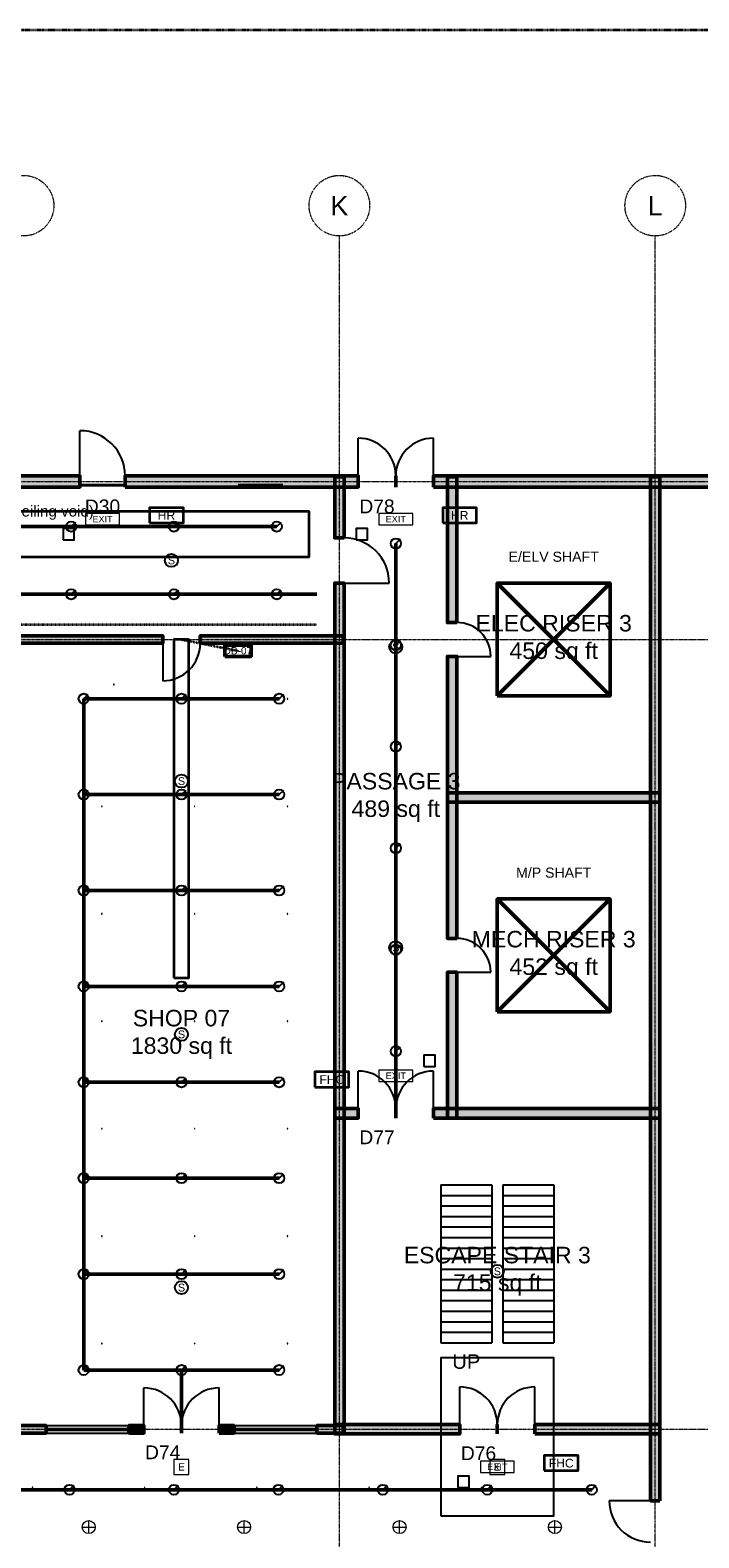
# Model space of a CAD drawing. Header units: inches. Extents: x -108 to 4832, y -12 to 3555.
# Tile 12 of 13: x 3196 to 3896, y 1965 to 3543. Entities that reach past the tile are written whole.
import ezdxf
from ezdxf.enums import TextEntityAlignment as Align

# ---------------------------------------------------------------- set-up
doc = ezdxf.new("R2010")
doc.units = ezdxf.units.IN
doc.header["$LTSCALE"] = 0.03937
doc.header["$MEASUREMENT"] = 0
for name, pattern in [('CENTER', [5.08, 3.175, -0.635, 0.635, -0.635]), ('DASHED', [1.524, 1.27, -0.254]), ('PHANTOM', [6.35, 3.175, -0.635, 0.635, -0.635, 0.635, -0.635])]:
    doc.linetypes.add(name, pattern=pattern)
for name, color, linetype, lineweight in [('A-ANNO-SYMB', 2, 'Continuous', 18), ('A-AREA-IDEN', 2, 'Continuous', 18), ('A-DOOR', 3, 'Continuous', 25), ('A-FLOR-STRS', 252, 'Continuous', 25), ('A-GLAZ', 4, 'Continuous', 25), ('A-WALL', 7, 'Continuous', 50), ('A-WALL-PATT', 8, 'Continuous', 9), ('C-PROP-LINE', 1, 'PHANTOM', 35), ('E-ANNO-TEXT', 52, 'Continuous', 18), ('E-DB', 6, 'Continuous', 50), ('E-FALM', 230, 'Continuous', 25), ('E-LITE', 2, 'Continuous', 18), ('E-LITE-EMER', 40, 'Continuous', 18), ('E-TRAY', 210, 'DASHED', 35), ('FP-ANNO-TEXT', 14, 'Continuous', 18), ('FP-HOSE', 20, 'Continuous', 35), ('FP-SPRK-HEAD', 1, 'Continuous', 25), ('FP-SPRK-PIPE', 12, 'Continuous', 50), ('M-ANNO-TEXT', 150, 'Continuous', 18), ('M-HVAC-EQPT', 30, 'Continuous', 50), ('M-HVAC-RCG', 3, 'Continuous', 18), ('M-HVAC-SAD', 5, 'Continuous', 35), ('M-HVAC-SCD', 4, 'Continuous', 18), ('S-GRID', 1, 'CENTER', 13)]:
    doc.layers.add(name, color=color, linetype=linetype, lineweight=lineweight)
doc.styles.add('PK-ARIAL', font='arial.ttf')

msp = doc.modelspace()

# ---------------------------------------------------------------- hatches: boundary and pattern name
at = {"layer": 'A-WALL-PATT'}
for points in [[(2799.2126, 3064.96063), (3248.0315, 3064.96063), (3248.0315, 3076.77165), (2799.2126, 3076.77165)], [(3295.27559, 3064.96063), (3539.37008, 3064.96063), (3539.37008, 3076.77165), (3295.27559, 3076.77165)], [(3524.6063, 3011.81102), (3524.6063, 3075.7874), (3514.76378, 3075.7874), (3514.76378, 3011.81102)], [(3618.11024, 3064.96063), (3972.44094, 3064.96063), (3972.44094, 3076.77165), (3618.11024, 3076.77165)], [(3642.71654, 2923.22835), (3642.71654, 3075.7874), (3632.87402, 3075.7874), (3632.87402, 2923.22835)], [(3855.31496, 2003.93701), (3855.31496, 3075.7874), (3845.47244, 3075.7874), (3845.47244, 2003.93701)], [(3524.6063, 2073.8189), (3524.6063, 2964.56693), (3514.76378, 2964.56693), (3514.76378, 2073.8189)], [(2854.33071, 2901.5748), (3334.64567, 2901.5748), (3334.64567, 2909.44882), (2854.33071, 2909.44882)], [(3374.01575, 2901.5748), (3523.62205, 2901.5748), (3523.62205, 2909.44882), (3374.01575, 2909.44882)], [(3642.71654, 2592.51969), (3642.71654, 2887.79528), (3632.87402, 2887.79528), (3632.87402, 2592.51969)], [(3632.87402, 2735.23622), (3855.31496, 2735.23622), (3855.31496, 2745.07874), (3632.87402, 2745.07874)], [(3642.71654, 2404.52756), (3642.71654, 2557.08661), (3632.87402, 2557.08661), (3632.87402, 2404.52756)], [(3514.76378, 2404.52756), (3539.37008, 2404.52756), (3539.37008, 2414.37008), (3514.76378, 2414.37008)], [(3618.11024, 2404.52756), (3855.31496, 2404.52756), (3855.31496, 2414.37008), (3618.11024, 2414.37008)], [(3514.76378, 2073.8189), (3645.66929, 2073.8189), (3645.66929, 2083.66142), (3514.76378, 2083.66142)], [(3724.40945, 2073.8189), (3855.31496, 2073.8189), (3855.31496, 2083.66142), (3724.40945, 2083.66142)], [(3047.24409, 2074.80315), (3212.59843, 2074.80315), (3212.59843, 2082.67717), (3047.24409, 2082.67717)], [(3299.2126, 2074.80315), (3314.96063, 2074.80315), (3314.96063, 2082.67717), (3299.2126, 2082.67717)], [(3393.70079, 2074.80315), (3409.44882, 2074.80315), (3409.44882, 2082.67717), (3393.70079, 2082.67717)], [(3496.06299, 2074.80315), (3523.62205, 2074.80315), (3523.62205, 2082.67717), (3496.06299, 2082.67717)]]:
    msp.add_hatch(color=256, dxfattribs=at).paths.add_polyline_path(points)

# ---------------------------------------------------------------- linework, layer by layer
at = {"layer": 'A-DOOR'}
for p, q in [((3248.0315, 3076.77165), (3248.0315, 3124.01575)), ((3539.37008, 3076.77165), (3539.37008, 3116.14173)), ((3618.11024, 3076.77165), (3618.11024, 3116.14173)), ((3524.6063, 2964.56693), (3571.85039, 2964.56693)), ((3334.64567, 2901.5748), (3334.64567, 2862.20472)), ((3642.71654, 2887.79528), (3678.14961, 2887.79528)), ((3642.71654, 2557.08661), (3678.14961, 2557.08661)), ((3539.37008, 2414.37008), (3539.37008, 2453.74016)), ((3618.11024, 2414.37008), (3618.11024, 2453.74016)), ((3314.96063, 2082.67717), (3314.96063, 2122.04724)), ((3393.70079, 2082.67717), (3393.70079, 2122.04724)), ((3645.66929, 2083.66142), (3645.66929, 2123.0315)), ((3724.40945, 2083.66142), (3724.40945, 2123.0315)), ((3845.47244, 2003.93701), (3802.16535, 2003.93701))]:
    msp.add_line(p, q, dxfattribs=at)
for centre, radius, start, end in [((3248.0315, 3076.77165), 47.24409, 0, 90), ((3539.37008, 3076.77165), 39.37008, 0, 90), ((3618.11024, 3076.77165), 39.37008, 90, 180), ((3524.6063, 2964.56693), 47.24409, 0, 90), ((3642.71654, 2887.79528), 35.43307, 0, 90), ((3334.64567, 2901.5748), 39.37008, -90, 0), ((3642.71654, 2557.08661), 35.43307, 0, 90), ((3539.37008, 2414.37008), 39.37008, 0, 90), ((3618.11024, 2414.37008), 39.37008, 90, 180), ((3314.96063, 2082.67717), 39.37008, 0, 90), ((3393.70079, 2082.67717), 39.37008, 90, 180), ((3645.66929, 2083.66142), 39.37008, 0, 90), ((3724.40945, 2083.66142), 39.37008, 90, 180), ((3845.47244, 2003.93701), 43.30709, 180, -90)]:
    msp.add_arc(centre, radius, start, end, dxfattribs=at)
at = {"layer": 'A-FLOR-STRS'}
for p, q in [((3625.98425, 2334.64567), (3679.13386, 2334.64567)), ((3625.98425, 2334.64567), (3625.98425, 2169.29134)), ((3625.98425, 2323.62205), (3679.13386, 2323.62205)), ((3679.13386, 2334.64567), (3679.13386, 2169.29134)), ((3690.94488, 2334.64567), (3744.09449, 2334.64567)), ((3690.94488, 2334.64567), (3690.94488, 2169.29134)), ((3690.94488, 2323.62205), (3744.09449, 2323.62205)), ((3744.09449, 2334.64567), (3744.09449, 2169.29134)), ((3625.98425, 2312.59843), (3679.13386, 2312.59843)), ((3690.94488, 2312.59843), (3744.09449, 2312.59843)), ((3625.98425, 2301.5748), (3679.13386, 2301.5748)), ((3625.98425, 2290.55118), (3679.13386, 2290.55118)), ((3690.94488, 2301.5748), (3744.09449, 2301.5748)), ((3690.94488, 2290.55118), (3744.09449, 2290.55118)), ((3625.98425, 2279.52756), (3679.13386, 2279.52756)), ((3690.94488, 2279.52756), (3744.09449, 2279.52756)), ((3625.98425, 2268.50394), (3679.13386, 2268.50394)), ((3625.98425, 2257.48031), (3679.13386, 2257.48031)), ((3690.94488, 2268.50394), (3744.09449, 2268.50394)), ((3690.94488, 2257.48031), (3744.09449, 2257.48031)), ((3625.98425, 2246.45669), (3679.13386, 2246.45669)), ((3690.94488, 2246.45669), (3744.09449, 2246.45669)), ((3625.98425, 2235.43307), (3679.13386, 2235.43307)), ((3690.94488, 2235.43307), (3744.09449, 2235.43307)), ((3625.98425, 2224.40945), (3679.13386, 2224.40945)), ((3625.98425, 2213.38583), (3679.13386, 2213.38583)), ((3690.94488, 2224.40945), (3744.09449, 2224.40945)), ((3690.94488, 2213.38583), (3744.09449, 2213.38583)), ((3625.98425, 2202.3622), (3679.13386, 2202.3622)), ((3690.94488, 2202.3622), (3744.09449, 2202.3622)), ((3625.98425, 2191.33858), (3679.13386, 2191.33858)), ((3625.98425, 2180.31496), (3679.13386, 2180.31496)), ((3690.94488, 2191.33858), (3744.09449, 2191.33858)), ((3690.94488, 2180.31496), (3744.09449, 2180.31496)), ((3625.98425, 2169.29134), (3679.13386, 2169.29134)), ((3690.94488, 2169.29134), (3744.09449, 2169.29134))]:
    msp.add_line(p, q, dxfattribs=at)
msp.add_lwpolyline([(3625.98425, 1988.18898), (3744.09449, 1988.18898), (3744.09449, 2153.54331), (3625.98425, 2153.54331)], close=True, dxfattribs=at)
at = {"layer": 'A-GLAZ'}
for p, q in [((3212.59843, 2082.67717), (3299.2126, 2082.67717)), ((3212.59843, 2079.72441), (3299.2126, 2079.72441)), ((3212.59843, 2077.75591), (3299.2126, 2077.75591)), ((3212.59843, 2074.80315), (3299.2126, 2074.80315)), ((3409.44882, 2082.67717), (3496.06299, 2082.67717)), ((3409.44882, 2079.72441), (3496.06299, 2079.72441)), ((3409.44882, 2077.75591), (3496.06299, 2077.75591)), ((3409.44882, 2074.80315), (3496.06299, 2074.80315))]:
    msp.add_line(p, q, dxfattribs=at)
at = {"layer": 'A-WALL'}
for p, q in [((3248.0315, 3064.96063), (3248.0315, 3076.77165)), ((3295.27559, 3064.96063), (3295.27559, 3076.77165)), ((3539.37008, 3064.96063), (3539.37008, 3076.77165)), ((3578.74016, 3064.96063), (3578.74016, 3076.77165)), ((3578.74016, 3064.96063), (3578.74016, 3076.77165)), ((3618.11024, 3064.96063), (3618.11024, 3076.77165)), ((3524.6063, 3011.81102), (3514.76378, 3011.81102)), ((3524.6063, 2964.56693), (3514.76378, 2964.56693)), ((3642.71654, 2923.22835), (3632.87402, 2923.22835)), ((3334.64567, 2901.5748), (3334.64567, 2909.44882)), ((3374.01575, 2901.5748), (3374.01575, 2909.44882)), ((3642.71654, 2887.79528), (3632.87402, 2887.79528)), ((3642.71654, 2592.51969), (3632.87402, 2592.51969)), ((3642.71654, 2557.08661), (3632.87402, 2557.08661)), ((3539.37008, 2404.52756), (3539.37008, 2414.37008)), ((3578.74016, 2404.52756), (3578.74016, 2414.37008)), ((3578.74016, 2404.52756), (3578.74016, 2414.37008)), ((3618.11024, 2404.52756), (3618.11024, 2414.37008)), ((3645.66929, 2073.8189), (3645.66929, 2083.66142)), ((3685.03937, 2073.8189), (3685.03937, 2083.66142)), ((3685.03937, 2073.8189), (3685.03937, 2083.66142)), ((3724.40945, 2073.8189), (3724.40945, 2083.66142)), ((3212.59843, 2074.80315), (3212.59843, 2082.67717)), ((3299.2126, 2074.80315), (3299.2126, 2082.67717)), ((3314.96063, 2074.80315), (3314.96063, 2082.67717)), ((3354.33071, 2074.80315), (3354.33071, 2082.67717)), ((3354.33071, 2074.80315), (3354.33071, 2082.67717)), ((3393.70079, 2074.80315), (3393.70079, 2082.67717)), ((3409.44882, 2074.80315), (3409.44882, 2082.67717)), ((3496.06299, 2074.80315), (3496.06299, 2082.67717)), ((3855.31496, 2003.93701), (3845.47244, 2003.93701))]:
    msp.add_line(p, q, dxfattribs=at)
for points in [[(2799.2126, 3064.96063), (3248.0315, 3064.96063), (3248.0315, 3076.77165), (2799.2126, 3076.77165)], [(3295.27559, 3064.96063), (3539.37008, 3064.96063), (3539.37008, 3076.77165), (3295.27559, 3076.77165)], [(3524.6063, 3011.81102), (3524.6063, 3075.7874), (3514.76378, 3075.7874), (3514.76378, 3011.81102)], [(3618.11024, 3064.96063), (3972.44094, 3064.96063), (3972.44094, 3076.77165), (3618.11024, 3076.77165)], [(3642.71654, 2923.22835), (3642.71654, 3075.7874), (3632.87402, 3075.7874), (3632.87402, 2923.22835)], [(3855.31496, 2003.93701), (3855.31496, 3075.7874), (3845.47244, 3075.7874), (3845.47244, 2003.93701)], [(3524.6063, 2073.8189), (3524.6063, 2964.56693), (3514.76378, 2964.56693), (3514.76378, 2073.8189)], [(2854.33071, 2901.5748), (3334.64567, 2901.5748), (3334.64567, 2909.44882), (2854.33071, 2909.44882)], [(3374.01575, 2901.5748), (3523.62205, 2901.5748), (3523.62205, 2909.44882), (3374.01575, 2909.44882)], [(3642.71654, 2592.51969), (3642.71654, 2887.79528), (3632.87402, 2887.79528), (3632.87402, 2592.51969)], [(3632.87402, 2735.23622), (3855.31496, 2735.23622), (3855.31496, 2745.07874), (3632.87402, 2745.07874)], [(3642.71654, 2404.52756), (3642.71654, 2557.08661), (3632.87402, 2557.08661), (3632.87402, 2404.52756)], [(3514.76378, 2404.52756), (3539.37008, 2404.52756), (3539.37008, 2414.37008), (3514.76378, 2414.37008)], [(3618.11024, 2404.52756), (3855.31496, 2404.52756), (3855.31496, 2414.37008), (3618.11024, 2414.37008)], [(3514.76378, 2073.8189), (3645.66929, 2073.8189), (3645.66929, 2083.66142), (3514.76378, 2083.66142)], [(3724.40945, 2073.8189), (3855.31496, 2073.8189), (3855.31496, 2083.66142), (3724.40945, 2083.66142)], [(3047.24409, 2074.80315), (3212.59843, 2074.80315), (3212.59843, 2082.67717), (3047.24409, 2082.67717)], [(3299.2126, 2074.80315), (3314.96063, 2074.80315), (3314.96063, 2082.67717), (3299.2126, 2082.67717)], [(3393.70079, 2074.80315), (3409.44882, 2074.80315), (3409.44882, 2082.67717), (3393.70079, 2082.67717)], [(3496.06299, 2074.80315), (3523.62205, 2074.80315), (3523.62205, 2082.67717), (3496.06299, 2082.67717)]]:
    msp.add_lwpolyline(points, close=True, dxfattribs=at)
at = {"layer": 'C-PROP-LINE'}
msp.add_lwpolyline([(0, 0), (4724.40945, 0), (4724.40945, 3543.30709), (0, 3543.30709)], close=True, dxfattribs=at)
at = {"layer": 'E-DB'}
for p, q in [((3685.03937, 2846.45669), (3803.14961, 2964.56693)), ((3685.03937, 2964.56693), (3803.14961, 2846.45669))]:
    msp.add_line(p, q, dxfattribs=at)
for points in [[(3685.03937, 2846.45669), (3803.14961, 2846.45669), (3803.14961, 2964.56693), (3685.03937, 2964.56693)], [(3399.6063, 2887.79528), (3427.16535, 2887.79528), (3427.16535, 2899.6063), (3399.6063, 2899.6063)]]:
    msp.add_lwpolyline(points, close=True, dxfattribs=at)
at = {"layer": 'E-FALM'}
for points in [[(3230.31496, 3009.84252), (3242.12598, 3009.84252), (3242.12598, 3021.65354), (3230.31496, 3021.65354)], [(3537.40157, 3009.84252), (3549.2126, 3009.84252), (3549.2126, 3021.65354), (3537.40157, 3021.65354)], [(3608.26772, 2458.66142), (3620.07874, 2458.66142), (3620.07874, 2470.47244), (3608.26772, 2470.47244)], [(3643.70079, 2017.71654), (3655.51181, 2017.71654), (3655.51181, 2029.52756), (3643.70079, 2029.52756)]]:
    msp.add_lwpolyline(points, close=True, dxfattribs=at)
for centre in [(3343.83202, 2988.18898), (3578.74016, 2897.6378), (3354.33071, 2757.21785), (3578.74016, 2582.67717), (3354.33071, 2492.12598), (3685.03937, 2244.09449), (3354.33071, 2227.03412)]:
    msp.add_circle(centre, 6.80315, dxfattribs=at)
at = {"layer": 'E-LITE'}
for p, q in [((3250.4147, 1976.37795), (3264.021, 1976.37795)), ((3257.21785, 1969.5748), (3257.21785, 1983.1811)), ((3413.14436, 1976.37795), (3426.75066, 1976.37795)), ((3419.94751, 1969.5748), (3419.94751, 1983.1811)), ((3575.87402, 1976.37795), (3589.48031, 1976.37795)), ((3582.67717, 1969.5748), (3582.67717, 1983.1811)), ((3738.60367, 1976.37795), (3752.20997, 1976.37795)), ((3745.40682, 1969.5748), (3745.40682, 1983.1811))]:
    msp.add_line(p, q, dxfattribs=at)
at = {"layer": 'E-LITE', "const_width": 3.02362}
for points in [[(3248.0315, 3066.92913), (3295.27559, 3066.92913)], [(3413.38583, 3066.92913), (3460.62992, 3066.92913)]]:
    msp.add_lwpolyline(points, dxfattribs=at)
at = {"layer": 'E-LITE'}
for centre in [(3257.21785, 1976.37795), (3419.94751, 1976.37795), (3582.67717, 1976.37795), (3745.40682, 1976.37795)]:
    msp.add_circle(centre, 6.80315, dxfattribs=at)
at = {"layer": 'E-LITE-EMER'}
for points in [[(3253.93701, 3025.59055), (3289.37008, 3025.59055), (3289.37008, 3037.40157), (3253.93701, 3037.40157)], [(3561.02362, 3025.59055), (3596.45669, 3025.59055), (3596.45669, 3037.40157), (3561.02362, 3037.40157)], [(3561.02362, 2442.91339), (3596.45669, 2442.91339), (3596.45669, 2454.72441), (3561.02362, 2454.72441)], [(3346.45669, 2031.49606), (3362.20472, 2031.49606), (3362.20472, 2047.24409), (3346.45669, 2047.24409)], [(3667.32283, 2033.46457), (3702.75591, 2033.46457), (3702.75591, 2045.27559), (3667.32283, 2045.27559)], [(3677.16535, 2031.49606), (3692.91339, 2031.49606), (3692.91339, 2047.24409), (3677.16535, 2047.24409)]]:
    msp.add_lwpolyline(points, close=True, dxfattribs=at)
at = {"layer": 'E-TRAY'}
for p, q in [((2551.1811, 2921.25984), (3496.06299, 2921.25984)), ((3354.33071, 2905.51181), (3413.38583, 2893.70079))]:
    msp.add_line(p, q, dxfattribs=at)
at = {"layer": 'FP-HOSE'}
for points in [[(3320.86614, 3027.55906), (3356.29921, 3027.55906), (3356.29921, 3043.30709), (3320.86614, 3043.30709)], [(3627.95276, 3027.55906), (3663.38583, 3027.55906), (3663.38583, 3043.30709), (3627.95276, 3043.30709)], [(3494.09449, 2437.00787), (3529.52756, 2437.00787), (3529.52756, 2452.75591), (3494.09449, 2452.75591)], [(3734.25197, 2035.43307), (3769.68504, 2035.43307), (3769.68504, 2051.1811), (3734.25197, 2051.1811)]]:
    msp.add_lwpolyline(points, close=True, dxfattribs=at)
at = {"layer": 'FP-SPRK-HEAD'}
for p, q in [((3238.84514, 3023.62205), (3243.60735, 3028.38425)), ((3346.45669, 3023.62205), (3351.2189, 3028.38425)), ((3454.06824, 3023.62205), (3458.83045, 3028.38425)), ((3578.74016, 3005.90551), (3583.50236, 3010.66772)), ((3238.84514, 2952.75591), (3243.60735, 2957.51811)), ((3346.45669, 2952.75591), (3351.2189, 2957.51811)), ((3454.06824, 2952.75591), (3458.83045, 2957.51811)), ((3578.74016, 2899.6063), (3583.50236, 2904.3685)), ((3251.9685, 2843.50394), (3256.73071, 2848.26614)), ((3354.33071, 2843.50394), (3359.09291, 2848.26614)), ((3456.69291, 2843.50394), (3461.45512, 2848.26614)), ((3578.74016, 2793.30709), (3583.50236, 2798.06929)), ((3251.9685, 2743.11024), (3256.73071, 2747.87244)), ((3354.33071, 2743.11024), (3359.09291, 2747.87244)), ((3456.69291, 2743.11024), (3461.45512, 2747.87244)), ((3578.74016, 2687.00787), (3583.50236, 2691.77008)), ((3251.9685, 2642.71654), (3256.73071, 2647.47874)), ((3354.33071, 2642.71654), (3359.09291, 2647.47874)), ((3456.69291, 2642.71654), (3461.45512, 2647.47874)), ((3578.74016, 2580.70866), (3583.50236, 2585.47087)), ((3251.9685, 2542.32283), (3256.73071, 2547.08504)), ((3354.33071, 2542.32283), (3359.09291, 2547.08504)), ((3456.69291, 2542.32283), (3461.45512, 2547.08504)), ((3578.74016, 2474.40945), (3583.50236, 2479.17165)), ((3251.9685, 2441.92913), (3256.73071, 2446.69134)), ((3354.33071, 2441.92913), (3359.09291, 2446.69134)), ((3456.69291, 2441.92913), (3461.45512, 2446.69134)), ((3251.9685, 2341.53543), (3256.73071, 2346.29764)), ((3354.33071, 2341.53543), (3359.09291, 2346.29764)), ((3456.69291, 2341.53543), (3461.45512, 2346.29764)), ((3251.9685, 2241.14173), (3256.73071, 2245.90394)), ((3354.33071, 2241.14173), (3359.09291, 2245.90394)), ((3456.69291, 2241.14173), (3461.45512, 2245.90394)), ((3251.9685, 2140.74803), (3256.73071, 2145.51024)), ((3354.33071, 2140.74803), (3359.09291, 2145.51024)), ((3456.69291, 2140.74803), (3461.45512, 2145.51024)), ((3237.09536, 2015.46682), (3241.85757, 2020.22902)), ((3346.45669, 2015.46682), (3351.2189, 2020.22902)), ((3455.81802, 2015.46682), (3460.58023, 2020.22902)), ((3565.17935, 2015.46682), (3569.94156, 2020.22902)), ((3674.54068, 2015.46682), (3679.30289, 2020.22902)), ((3783.90201, 2015.46682), (3788.66422, 2020.22902))]:
    msp.add_line(p, q, dxfattribs=at)
for centre in [(3238.84514, 3023.62205), (3346.45669, 3023.62205), (3454.06824, 3023.62205), (3578.74016, 3005.90551), (3238.84514, 2952.75591), (3346.45669, 2952.75591), (3454.06824, 2952.75591), (3578.74016, 2899.6063), (3251.9685, 2843.50394), (3354.33071, 2843.50394), (3456.69291, 2843.50394), (3578.74016, 2793.30709), (3251.9685, 2743.11024), (3354.33071, 2743.11024), (3456.69291, 2743.11024), (3578.74016, 2687.00787), (3251.9685, 2642.71654), (3354.33071, 2642.71654), (3456.69291, 2642.71654), (3578.74016, 2580.70866), (3251.9685, 2542.32283), (3354.33071, 2542.32283), (3456.69291, 2542.32283), (3578.74016, 2474.40945), (3251.9685, 2441.92913), (3354.33071, 2441.92913), (3456.69291, 2441.92913), (3251.9685, 2341.53543), (3354.33071, 2341.53543), (3456.69291, 2341.53543), (3251.9685, 2241.14173), (3354.33071, 2241.14173), (3456.69291, 2241.14173), (3251.9685, 2140.74803), (3354.33071, 2140.74803), (3456.69291, 2140.74803), (3237.09536, 2015.46682), (3346.45669, 2015.46682), (3455.81802, 2015.46682), (3565.17935, 2015.46682), (3674.54068, 2015.46682), (3783.90201, 2015.46682)]:
    msp.add_circle(centre, 5.29134, dxfattribs=at)
at = {"layer": 'FP-SPRK-PIPE'}
for p, q in [((3131.2336, 3023.62205), (3238.84514, 3023.62205)), ((3238.84514, 3023.62205), (3346.45669, 3023.62205)), ((3346.45669, 3023.62205), (3454.06824, 3023.62205)), ((3578.74016, 2899.6063), (3578.74016, 3005.90551)), ((2551.1811, 2952.75591), (3496.06299, 2952.75591)), ((3131.2336, 2952.75591), (3238.84514, 2952.75591)), ((3238.84514, 2952.75591), (3346.45669, 2952.75591)), ((3346.45669, 2952.75591), (3454.06824, 2952.75591)), ((3578.74016, 2793.30709), (3578.74016, 2899.6063)), ((3251.9685, 2843.50394), (3354.33071, 2843.50394)), ((3251.9685, 2743.11024), (3251.9685, 2843.50394)), ((3354.33071, 2843.50394), (3456.69291, 2843.50394)), ((3578.74016, 2687.00787), (3578.74016, 2793.30709)), ((3251.9685, 2743.11024), (3354.33071, 2743.11024)), ((3251.9685, 2642.71654), (3251.9685, 2743.11024)), ((3354.33071, 2743.11024), (3456.69291, 2743.11024)), ((3578.74016, 2580.70866), (3578.74016, 2687.00787)), ((3251.9685, 2642.71654), (3354.33071, 2642.71654)), ((3251.9685, 2542.32283), (3251.9685, 2642.71654)), ((3354.33071, 2642.71654), (3456.69291, 2642.71654)), ((3578.74016, 2474.40945), (3578.74016, 2580.70866)), ((3251.9685, 2542.32283), (3354.33071, 2542.32283)), ((3251.9685, 2441.92913), (3251.9685, 2542.32283)), ((3354.33071, 2542.32283), (3456.69291, 2542.32283)), ((3578.74016, 2474.40945), (3578.74016, 2474.40945)), ((3578.74016, 2474.40945), (3578.74016, 2409.44882)), ((3251.9685, 2441.92913), (3354.33071, 2441.92913)), ((3251.9685, 2341.53543), (3251.9685, 2441.92913)), ((3354.33071, 2441.92913), (3456.69291, 2441.92913)), ((3251.9685, 2341.53543), (3354.33071, 2341.53543)), ((3251.9685, 2241.14173), (3251.9685, 2341.53543)), ((3354.33071, 2341.53543), (3456.69291, 2341.53543)), ((3251.9685, 2241.14173), (3354.33071, 2241.14173)), ((3251.9685, 2140.74803), (3251.9685, 2241.14173)), ((3354.33071, 2241.14173), (3456.69291, 2241.14173)), ((3251.9685, 2140.74803), (3354.33071, 2140.74803)), ((3251.9685, 2140.74803), (3354.33071, 2140.74803)), ((3354.33071, 2140.74803), (3456.69291, 2140.74803)), ((3354.33071, 2140.74803), (3354.33071, 2078.74016)), ((3127.73403, 2015.46682), (3237.09536, 2015.46682)), ((3237.09536, 2015.46682), (3346.45669, 2015.46682)), ((3346.45669, 2015.46682), (3455.81802, 2015.46682)), ((3455.81802, 2015.46682), (3565.17935, 2015.46682)), ((3565.17935, 2015.46682), (3674.54068, 2015.46682)), ((3674.54068, 2015.46682), (3783.90201, 2015.46682))]:
    msp.add_line(p, q, dxfattribs=at)
at = {"layer": 'M-HVAC-EQPT'}
for p, q in [((3685.03937, 2515.74803), (3803.14961, 2633.85827)), ((3685.03937, 2633.85827), (3803.14961, 2515.74803))]:
    msp.add_line(p, q, dxfattribs=at)
msp.add_lwpolyline([(3685.03937, 2515.74803), (3803.14961, 2515.74803), (3803.14961, 2633.85827), (3685.03937, 2633.85827)], close=True, dxfattribs=at)
at = {"layer": 'M-HVAC-RCG'}
for p, q in [((3283.10745, 2857.9106), (3283.82169, 2858.62484)), ((3283.10745, 2858.62484), (3283.82169, 2857.9106))]:
    msp.add_line(p, q, dxfattribs=at)
msp.add_lwpolyline([(3283.10745, 2857.9106), (3283.82169, 2857.9106), (3283.82169, 2858.62484), (3283.10745, 2858.62484)], close=True, dxfattribs=at)
at = {"layer": 'M-HVAC-SAD'}
for points in [[(2559.05512, 2992.12598), (3488.18898, 2992.12598), (3488.18898, 3039.37008), (2559.05512, 3039.37008)], [(3346.45669, 2551.1811), (3362.20472, 2551.1811), (3362.20472, 2905.51181), (3346.45669, 2905.51181)]]:
    msp.add_lwpolyline(points, close=True, dxfattribs=at)
at = {"layer": 'M-HVAC-SCD'}
for p, q in [((3270.69977, 2843.06573), (3271.29498, 2843.66093)), ((3270.69977, 2843.66093), (3271.29498, 2843.06573)), ((3367.81264, 2843.06573), (3368.40784, 2843.66093)), ((3367.81264, 2843.66093), (3368.40784, 2843.06573)), ((3464.9255, 2843.06573), (3465.5207, 2843.66093)), ((3464.9255, 2843.66093), (3465.5207, 2843.06573)), ((3270.69977, 2730.57979), (3271.29498, 2731.17499)), ((3270.69977, 2731.17499), (3271.29498, 2730.57979)), ((3367.81264, 2730.57979), (3368.40784, 2731.17499)), ((3367.81264, 2731.17499), (3368.40784, 2730.57979)), ((3464.9255, 2730.57979), (3465.5207, 2731.17499)), ((3464.9255, 2731.17499), (3465.5207, 2730.57979)), ((3270.69977, 2618.09385), (3271.29498, 2618.68905)), ((3270.69977, 2618.68905), (3271.29498, 2618.09385)), ((3367.81264, 2618.09385), (3368.40784, 2618.68905)), ((3367.81264, 2618.68905), (3368.40784, 2618.09385)), ((3464.9255, 2618.09385), (3465.5207, 2618.68905)), ((3464.9255, 2618.68905), (3465.5207, 2618.09385)), ((3270.69977, 2505.60791), (3271.29498, 2506.20311)), ((3270.69977, 2506.20311), (3271.29498, 2505.60791)), ((3367.81264, 2505.60791), (3368.40784, 2506.20311)), ((3367.81264, 2506.20311), (3368.40784, 2505.60791)), ((3464.9255, 2505.60791), (3465.5207, 2506.20311)), ((3464.9255, 2506.20311), (3465.5207, 2505.60791)), ((3270.69977, 2393.12197), (3271.29498, 2393.71717)), ((3270.69977, 2393.71717), (3271.29498, 2393.12197)), ((3367.81264, 2393.12197), (3368.40784, 2393.71717)), ((3367.81264, 2393.71717), (3368.40784, 2393.12197)), ((3464.9255, 2393.12197), (3465.5207, 2393.71717)), ((3464.9255, 2393.71717), (3465.5207, 2393.12197)), ((3270.69977, 2280.63603), (3271.29498, 2281.23123)), ((3270.69977, 2281.23123), (3271.29498, 2280.63603)), ((3367.81264, 2280.63603), (3368.40784, 2281.23123)), ((3367.81264, 2281.23123), (3368.40784, 2280.63603)), ((3464.9255, 2280.63603), (3465.5207, 2281.23123)), ((3464.9255, 2281.23123), (3465.5207, 2280.63603)), ((3270.69977, 2168.15009), (3271.29498, 2168.74529)), ((3270.69977, 2168.74529), (3271.29498, 2168.15009)), ((3367.81264, 2168.15009), (3368.40784, 2168.74529)), ((3367.81264, 2168.74529), (3368.40784, 2168.15009)), ((3464.9255, 2168.15009), (3465.5207, 2168.74529)), ((3464.9255, 2168.74529), (3465.5207, 2168.15009)), ((3198.04886, 2017.72178), (3198.64406, 2018.31698)), ((3198.04886, 2018.31698), (3198.64406, 2017.72178)), ((3315.52917, 2017.72178), (3316.12437, 2018.31698)), ((3315.52917, 2018.31698), (3316.12437, 2017.72178)), ((3433.00949, 2017.72178), (3433.60469, 2018.31698)), ((3433.00949, 2018.31698), (3433.60469, 2017.72178)), ((3550.4898, 2017.72178), (3551.085, 2018.31698)), ((3550.4898, 2018.31698), (3551.085, 2017.72178)), ((3667.97012, 2017.72178), (3668.56532, 2018.31698)), ((3667.97012, 2018.31698), (3668.56532, 2017.72178)), ((3785.45043, 2017.72178), (3786.04563, 2018.31698)), ((3785.45043, 2018.31698), (3786.04563, 2017.72178))]:
    msp.add_line(p, q, dxfattribs=at)
for points in [[(3270.69977, 2843.06573), (3271.29498, 2843.06573), (3271.29498, 2843.66093), (3270.69977, 2843.66093)], [(3367.81264, 2843.06573), (3368.40784, 2843.06573), (3368.40784, 2843.66093), (3367.81264, 2843.66093)], [(3464.9255, 2843.06573), (3465.5207, 2843.06573), (3465.5207, 2843.66093), (3464.9255, 2843.66093)], [(3270.69977, 2730.57979), (3271.29498, 2730.57979), (3271.29498, 2731.17499), (3270.69977, 2731.17499)], [(3367.81264, 2730.57979), (3368.40784, 2730.57979), (3368.40784, 2731.17499), (3367.81264, 2731.17499)], [(3464.9255, 2730.57979), (3465.5207, 2730.57979), (3465.5207, 2731.17499), (3464.9255, 2731.17499)], [(3270.69977, 2618.09385), (3271.29498, 2618.09385), (3271.29498, 2618.68905), (3270.69977, 2618.68905)], [(3367.81264, 2618.09385), (3368.40784, 2618.09385), (3368.40784, 2618.68905), (3367.81264, 2618.68905)], [(3464.9255, 2618.09385), (3465.5207, 2618.09385), (3465.5207, 2618.68905), (3464.9255, 2618.68905)], [(3270.69977, 2505.60791), (3271.29498, 2505.60791), (3271.29498, 2506.20311), (3270.69977, 2506.20311)], [(3367.81264, 2505.60791), (3368.40784, 2505.60791), (3368.40784, 2506.20311), (3367.81264, 2506.20311)], [(3464.9255, 2505.60791), (3465.5207, 2505.60791), (3465.5207, 2506.20311), (3464.9255, 2506.20311)], [(3270.69977, 2393.12197), (3271.29498, 2393.12197), (3271.29498, 2393.71717), (3270.69977, 2393.71717)], [(3367.81264, 2393.12197), (3368.40784, 2393.12197), (3368.40784, 2393.71717), (3367.81264, 2393.71717)], [(3464.9255, 2393.12197), (3465.5207, 2393.12197), (3465.5207, 2393.71717), (3464.9255, 2393.71717)], [(3270.69977, 2280.63603), (3271.29498, 2280.63603), (3271.29498, 2281.23123), (3270.69977, 2281.23123)], [(3367.81264, 2280.63603), (3368.40784, 2280.63603), (3368.40784, 2281.23123), (3367.81264, 2281.23123)], [(3464.9255, 2280.63603), (3465.5207, 2280.63603), (3465.5207, 2281.23123), (3464.9255, 2281.23123)], [(3270.69977, 2168.15009), (3271.29498, 2168.15009), (3271.29498, 2168.74529), (3270.69977, 2168.74529)], [(3367.81264, 2168.15009), (3368.40784, 2168.15009), (3368.40784, 2168.74529), (3367.81264, 2168.74529)], [(3464.9255, 2168.15009), (3465.5207, 2168.15009), (3465.5207, 2168.74529), (3464.9255, 2168.74529)], [(3198.04886, 2017.72178), (3198.64406, 2017.72178), (3198.64406, 2018.31698), (3198.04886, 2018.31698)], [(3315.52917, 2017.72178), (3316.12437, 2017.72178), (3316.12437, 2018.31698), (3315.52917, 2018.31698)], [(3433.00949, 2017.72178), (3433.60469, 2017.72178), (3433.60469, 2018.31698), (3433.00949, 2018.31698)], [(3550.4898, 2017.72178), (3551.085, 2017.72178), (3551.085, 2018.31698), (3550.4898, 2018.31698)], [(3667.97012, 2017.72178), (3668.56532, 2017.72178), (3668.56532, 2018.31698), (3667.97012, 2018.31698)], [(3785.45043, 2017.72178), (3786.04563, 2017.72178), (3786.04563, 2018.31698), (3785.45043, 2018.31698)]]:
    msp.add_lwpolyline(points, close=True, dxfattribs=at)
at = {"layer": 'S-GRID'}
for p, q in [((3519.68504, 357.16535), (3519.68504, 3327.87402)), ((3850.3937, 357.16535), (3850.3937, 3327.87402)), ((-44.40945, 3070.86614), (4768.8189, 3070.86614)), ((-44.40945, 2905.51181), (4768.8189, 2905.51181)), ((-44.40945, 2078.74016), (4768.8189, 2078.74016))]:
    msp.add_line(p, q, dxfattribs=at)
for centre in [(3188.97638, 3359.55402), (3519.68504, 3359.55402), (3850.3937, 3359.55402)]:
    msp.add_circle(centre, 31.68, dxfattribs=at)

# ---------------------------------------------------------------- texts
at = {"layer": 'A-ANNO-SYMB', "style": 'PK-ARIAL'}
for s, p in [('D30', (3271.65354, 3044.80063)), ('D78', (3559.05512, 3044.80063)), ('D77', (3559.05512, 2384.36756)), ('D74', (3334.64567, 2054.64315)), ('D76', (3665.35433, 2053.6589))]:
    msp.add_text(s, height=14.4, dxfattribs=at).set_placement(p, align=Align.MIDDLE_CENTER)
at = {"layer": 'A-AREA-IDEN', "char_height": 17.28, "attachment_point": 5, "style": 'PK-ARIAL'}
for s, insert in [('ELEC RISER 3\\P450 sq ft', (3744.09449, 2905.51181)), ('PASSAGE 3\\P489 sq ft', (3578.74016, 2740.15748)), ('MECH RISER 3\\P452 sq ft', (3744.09449, 2574.80315)), ('SHOP 07\\P1830 sq ft', (3354.33071, 2492.12598)), ('ESCAPE STAIR 3\\P715 sq ft', (3685.03937, 2244.09449))]:
    msp.add_mtext(s, dxfattribs=dict(at, insert=insert))
at = {"layer": 'A-FLOR-STRS', "style": 'PK-ARIAL'}
msp.add_text('UP', height=15.11811, dxfattribs=at).set_placement((3652.55906, 2149.6063), align=Align.MIDDLE_CENTER)
at = {"layer": 'E-ANNO-TEXT', "style": 'PK-ARIAL'}
for s, height, p in [('EXIT', 6.80315, (3271.65354, 3031.49606)), ('EXIT', 6.80315, (3578.74016, 3031.49606)), ('E/ELV SHAFT', 10.5826772, (3744.09449, 2992.12598)), ('DB-07', 7.559055, (3413.38583, 2893.70079)), ('EXIT', 6.80315, (3578.74016, 2448.8189)), ('EXIT', 6.80315, (3685.03937, 2039.37008))]:
    msp.add_text(s, height=height, dxfattribs=at).set_placement(p, align=Align.MIDDLE_CENTER)
at = {"layer": 'E-FALM', "style": 'PK-ARIAL'}
for p in [(3343.83202, 2988.18898), (3578.74016, 2897.6378), (3354.33071, 2757.21785), (3578.74016, 2582.67717), (3354.33071, 2492.12598), (3685.03937, 2244.09449), (3354.33071, 2227.03412)]:
    msp.add_text('S', height=8.16378, dxfattribs=at).set_placement(p, align=Align.MIDDLE_CENTER)
at = {"layer": 'E-LITE-EMER', "style": 'PK-ARIAL'}
for p in [(3354.33071, 2039.37008), (3685.03937, 2039.37008)]:
    msp.add_text('E', height=7.55906, dxfattribs=at).set_placement(p, align=Align.MIDDLE_CENTER)
at = {"layer": 'FP-ANNO-TEXT', "style": 'PK-ARIAL'}
for s, p in [('HR', (3338.58268, 3035.43307)), ('HR', (3645.66929, 3035.43307)), ('FHC', (3511.81102, 2444.88189)), ('FHC', (3751.9685, 2043.30709))]:
    msp.add_text(s, height=9.070866, dxfattribs=at).set_placement(p, align=Align.MIDDLE_CENTER)
at = {"layer": 'M-ANNO-TEXT', "style": 'PK-ARIAL'}
for s, height, p in [('SUPPLY AIR MAIN 1200x600 (indicative, from AHU via ceiling void)', 11.3385827, (3023.62205, 3039.876)), ('M/P SHAFT', 10.582677, (3744.09449, 2661.41732))]:
    msp.add_text(s, height=height, dxfattribs=at).set_placement(p, align=Align.MIDDLE_CENTER)
at = {"layer": 'S-GRID', "style": 'PK-ARIAL'}
for s, p in [('K', (3519.68504, 3359.55402)), ('L', (3850.3937, 3359.55402))]:
    msp.add_text(s, height=20.16, dxfattribs=at).set_placement(p, align=Align.MIDDLE_CENTER)

doc.saveas('drawing.dxf')
